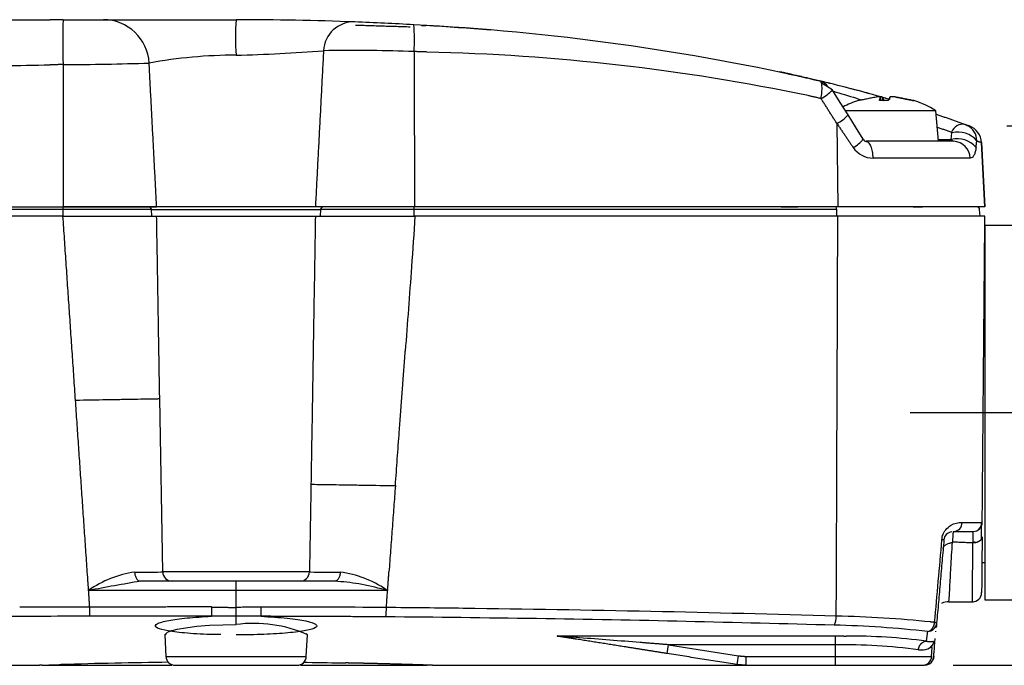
# Model space of a CAD drawing. Header units: millimetres. Extents: x 155 to 1625, y 52 to 706.
# Tile 11 of 23: x 552 to 578, y 141 to 159. Entities that reach past the tile are written whole.
import ezdxf

# ---------------------------------------------------------------- set-up
doc = ezdxf.new("R2010")
doc.units = ezdxf.units.MM
doc.header["$PDSIZE"] = -1
doc.styles.add('DEM2', font='romans.shx', dxfattribs={"oblique": 10, "height": 2.8})
doc.dimstyles.new('AXEGF_STANDARD', dxfattribs={"dimtxt": 2.8, "dimasz": 2.7, "dimexe": 1, "dimexo": 1, "dimgap": 1, "dimtad": 1, "dimdec": 8, "dimdsep": 46, "dimtxsty": 'DEM2', "dimcen": 0, "dimclrd": 256, "dimclre": 256, "dimclrt": 256, "dimadec": 8, "dimazin": 2, "dimtfac": 1, "dimtdec": 8, "dimtmove": 0, "dimatfit": 3, "dimfxl": 1, "dimtolj": 1, "dimarcsym": 0})

# ---------------------------------------------------------------- blocks, each defined once
blk = doc.blocks.new('*D2')
at = {"lineweight": -2}
for p, q in [((578.014, 155.889), (603.459, 155.889)), ((602.459, 144.178), (602.459, 153.189)), ((576.579, 141.478), (603.459, 141.478))]:
    blk.add_line(p, q, dxfattribs=at)
for points in [[(602.009, 153.189), (602.909, 153.189), (602.459, 155.889)], [(602.009, 144.178), (602.909, 144.178), (602.459, 141.478)]]:
    blk.add_solid(points)
at = {"layer": 'Defpoints', "color": 0}
for p in [(577.014, 155.889), (602.459, 155.889), (575.579, 141.478)]:
    blk.add_point(p, dxfattribs=at)
at = {"insert": (598.659, 144.272), "char_height": 2.8, "attachment_point": 1, "rotation": 90, "style": 'DEM2'}
blk.add_mtext('\\A1;28.8', dxfattribs=at)

msp = doc.modelspace()

# ---------------------------------------------------------------- linework, layer by layer
for p, q in [((573.65309661, 156.93389292), (573.65190451, 156.93419677)), ((573.6530668, 156.93389921), (573.6530519, 156.93404822)), ((574.04764955, 156.5659148), (574.0456379, 156.5659148)), ((574.84603887, 156.56821098), (574.60659211, 156.56821098)), ((574.84201555, 156.5659148), (574.60750108, 156.5659148)), ((574.6475554, 156.56821098), (574.63915115, 156.66472091)), ((574.64791303, 156.56821098), (574.63940447, 156.66540404)), ((574.67808788, 156.66472091), (574.68649213, 156.56821098)), ((574.88382821, 156.59376088), (574.88999729, 156.66472091)), ((575.51392381, 156.56821098), (575.49118464, 156.56821098)), ((575.52906339, 156.5659148), (575.50692027, 156.5659148)), ((576.11579662, 156.29631159), (573.69721894, 156.29631159)), ((576.18735199, 155.47847695), (576.11579662, 156.29631159)), ((573.47256904, 155.9562303), (573.49757319, 153.72847687)), ((576.52824586, 155.52847687), (576.54466694, 155.70305585)), ((576.98061531, 155.9006201), (576.95978348, 155.90350883)), ((576.98061531, 155.9006201), (576.95978348, 155.90350883)), ((575.02516573, 155.47847695), (574.24830859, 155.47847695)), ((576.17617612, 155.47847695), (575.03038113, 155.47847695)), ((576.18297105, 155.52847687), (576.52824586, 155.52847687)), ((576.58935552, 155.47847695), (576.18735199, 155.47847695)), ((577.42614513, 153.72847687), (577.33606761, 155.44742293)), ((577.33606761, 155.44742293), (577.42614513, 153.72847687)), ((577.03239684, 155.02833639), (574.4422174, 155.02833639)), ((542.4261636, 153.72847687), (552.80790692, 153.72847687)), ((552.80790692, 153.66001354), (542.4261636, 153.66001354)), ((552.80790692, 153.72847687), (555.30425375, 153.72847687)), ((552.80790692, 153.66001354), (552.80790692, 153.72847687)), ((552.80790692, 153.47847686), (552.80790692, 153.66001354)), ((555.16358679, 153.66001354), (552.80790692, 153.66001354)), ((555.17944162, 153.47847686), (555.16358679, 153.66001354)), ((555.16358679, 153.66001354), (559.68369012, 153.66001354)), ((559.54332118, 153.72847687), (555.30425375, 153.72847687)), ((562.19301586, 153.72847687), (559.54332118, 153.72847687)), ((559.68369012, 153.66001354), (559.66786509, 153.47847686)), ((562.18406027, 153.66001354), (559.68369012, 153.66001354)), ((562.18507354, 153.47847678), (562.18406027, 153.66001354)), ((573.46739834, 153.66001354), (562.18406027, 153.66001354)), ((573.49757319, 153.72847687), (562.19301586, 153.72847687)), ((573.4707958, 153.47847686), (573.46739834, 153.66001354)), ((577.42614513, 153.72847687), (573.49757319, 153.72847687)), ((577.28526955, 153.66001354), (577.2846586, 153.66001354)), ((577.30115419, 153.47847686), (577.28526955, 153.66001354)), ((552.80197625, 153.47847686), (542.42580598, 153.47847686)), ((582.17615848, 153.22847685), (577.42614513, 153.22847685)), ((577.42614513, 153.22847685), (577.42614513, 143.22847657)), ((555.46704893, 143.97411392), (555.38623994, 148.60347676)), ((594.40855575, 148.22847686), (575.42615176, 148.22847686)), ((577.34542554, 144.22847674), (577.42614513, 144.22847674)), ((559.38524966, 143.97411392), (555.46704893, 143.97411392)), ((557.4261493, 143.72847666), (554.87255221, 143.72847666)), ((557.4261493, 143.47847708), (557.4261493, 143.72847666)), ((557.4261493, 143.47847708), (553.4878022, 143.47901539)), ((557.4261493, 143.02511298), (557.4261493, 143.47847708)), ((576.45502155, 143.17423635), (577.12573772, 143.17423635)), ((577.42614513, 143.22847657), (582.17615848, 143.22847657)), ((555.5205441, 142.29370531), (555.55085306, 141.71539311)), ((555.56396609, 142.31543586), (555.52069311, 142.29468786)), ((559.33124786, 142.29546644), (559.28742354, 142.31589221)), ((559.30146043, 141.71539311), (559.3317694, 142.29371276)), ((573.42615192, 142.02709467), (568.97781258, 142.02709467)), ((568.97781258, 142.02709467), (570.84866827, 141.73078228)), ((573.42615192, 142.02709467), (573.42615192, 141.71539311)), ((576.00408261, 141.71539311), (576.01656978, 141.95375208)), ((555.55085306, 141.71539311), (559.30146043, 141.71539311)), ((571.0442013, 141.71539311), (573.42615192, 141.71539311)), ((573.42615192, 141.71539311), (573.42615192, 141.47847675)), ((573.42615192, 141.71539311), (576.00408261, 141.71539311)), ((543.80131726, 141.47847675), (552.17615729, 141.47847675)), ((562.67615621, 141.47847675), (571.04396289, 141.47847675)), ((571.0442013, 141.47847675), (573.42615192, 141.47847675)), ((575.78978901, 141.47847675), (575.8114851, 141.47847675))]:
    msp.add_line(p, q)
at = {"flags": 128}
for points in [[(572.67572944, 157.17158461), (572.67572944, 157.17158461)], [(572.73147469, 157.15867554), (572.73147469, 157.15867554)], [(572.87081545, 157.12607134), (572.87081545, 157.12607134)], [(573.28885262, 157.02535043), (573.28885262, 157.02535043)], [(573.77159064, 156.1845424), (573.56169288, 156.51689487), (573.35173552, 156.84882103)], [(573.65190451, 156.93419817), (573.65190451, 156.93419817)], [(574.1714186, 155.53465014), (573.97241359, 155.86231992), (573.77178435, 156.18428116)], [(577.33606761, 155.44742293), (577.33606761, 155.44742293)], [(552.95122628, 153.72847687), (553.00628607, 153.72847687), (553.03365951, 153.72847687), (553.04727917, 153.72847687), (553.0540592, 153.7284769), (553.05745666, 153.7284769), (553.05914049, 153.7284769), (553.05998986, 153.7284769), (553.06040709, 153.7284769), (553.06063061, 153.72847693), (553.06073492, 153.72847693), (553.06077962, 153.72847693), (553.06080942, 153.72847693), (553.06082432, 153.72847693), (553.06082432, 153.72847693), (553.16563909, 153.72847687), (553.21543877, 153.72847687), (553.23941474, 153.72847687), (553.25115686, 153.72847687), (553.25695341, 153.7284769), (553.25984423, 153.7284769), (553.26127474, 153.7284769), (553.2620049, 153.7284769), (553.26236253, 153.7284769), (553.26254134, 153.72847693), (553.26263075, 153.72847693), (553.26267545, 153.72847693), (553.26269036, 153.72847693), (553.26270526, 153.72847693), (553.26270526, 153.72847693), (553.34717994, 153.72847687), (553.38407521, 153.72847687), (553.40098803, 153.72847687), (553.40904956, 153.72847687), (553.41298347, 153.7284769), (553.41492062, 153.7284769), (553.41587429, 153.7284769), (553.41636603, 153.7284769), (553.41660445, 153.7284769), (553.41672366, 153.72847693), (553.41678326, 153.72847693), (553.41681307, 153.72847693), (553.41682797, 153.72847693), (553.41682797, 153.72847693), (553.41682797, 153.72847693), (553.46801346, 153.72847687), (553.5096175, 153.72847687)], [(571.98567157, 153.72847687), (572.09331756, 153.72847693), (572.1438474, 153.72847702), (572.16807668, 153.72847693), (572.17990821, 153.72847687), (572.18574946, 153.72847687), (572.18864029, 153.72847687), (572.1900857, 153.72847687), (572.19081586, 153.72847687), (572.19117348, 153.72847687), (572.1913523, 153.72847687), (572.1914417, 153.72847687), (572.19148641, 153.72847687), (572.19151621, 153.72847687), (572.19151621, 153.72847687), (572.19153111, 153.72847687), (572.19153111, 153.72847687), (572.19673162, 153.72847687), (572.34659259, 153.72847687), (572.37427895, 153.72847687), (572.38630419, 153.72847687), (572.39183252, 153.72847687), (572.39448493, 153.7284769), (572.39578133, 153.7284769), (572.39642208, 153.72847693), (572.3967499, 153.72847693), (572.39689892, 153.72847693), (572.39698832, 153.72847693), (572.39701812, 153.72847693), (572.39704793, 153.72847693), (572.39704793, 153.72847693), (572.39706283, 153.72847693), (572.39706283, 153.72847693), (572.42597108, 153.72847687), (572.43215506, 153.72847687), (572.43318324, 153.72847687), (572.43316834, 153.72847687)], [(577.42614513, 153.72847687), (577.42614513, 153.72847687)], [(555.30425375, 153.47847686), (555.3639329, 153.47847686), (555.49749201, 153.47847686), (555.7001925, 153.47847686), (555.96473282, 153.47847686), (556.28163581, 153.47847686), (556.6395617, 153.47847686), (557.02568059, 153.47847686), (557.4261493, 153.47847687)], [(557.4261493, 153.47847687), (557.81833296, 153.47847687), (558.19703107, 153.47847688), (558.54924982, 153.47847688), (558.86287456, 153.47847688), (559.12716155, 153.47847689), (559.33299129, 153.47847689), (559.47333043, 153.4784769), (559.54332118, 153.4784769)], [(577.25995248, 145.10579564), (577.33010714, 145.19484312), (577.3475415, 145.29770397)], [(577.33433907, 144.84788355), (577.33570998, 145.0029469), (577.33670836, 145.11460689), (577.3373044, 145.18286538), (577.33752792, 145.20775684)], [(561.47323017, 143.47847522), (560.96775298, 143.47847522), (560.46211188, 143.47847522), (559.95632177, 143.47847522), (559.45042734, 143.47847522), (558.94444351, 143.47847522), (558.43838518, 143.47847522), (557.93228214, 143.47847522), (557.4261493, 143.47847708)], [(555.5205441, 142.29370531), (555.5936492, 142.36670238), (555.638606, 142.38610276), (555.65764969, 142.3931715), (555.66030209, 142.39410282), (555.66030209, 142.39410375), (555.66030209, 142.39410468), (555.66030209, 142.39410654), (555.66031699, 142.39411027), (555.66033189, 142.39411679), (555.6603766, 142.39413076), (555.6604511, 142.3941587), (555.66061502, 142.39421458), (555.66094284, 142.3943254), (555.66158359, 142.39454706), (555.66286509, 142.39498944), (555.66545789, 142.39587233), (555.6706733, 142.39762974), (555.68131273, 142.40110916), (555.70332174, 142.40792737), (555.74999218, 142.42100034), (555.85151379, 142.44489156), (556.07045655, 142.48365507), (556.37719696, 142.52048888), (556.71683912, 142.54679967), (557.4261493, 142.56785408)], [(576.05866556, 141.71030623), (576.05078285, 141.66423277), (576.03448098, 141.62039728)]]:
    msp.add_lwpolyline(points, dxfattribs=at)
for centre, radius, start, end in [((566.20768573, 158.1291891), 13.4131733, 177.439227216, 182.560772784), ((553.8810183, 157.50451507), 1.22396495, 3.047796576, 89.868362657), ((563.85064806, 158.2548492), 6.44193351, 175.783661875, 184.216338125), ((557.43302754, 76.05712892), 82.6713449, 87.8055538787, 90.0047669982), ((560.56765163, 157.86098473), 0.80745363, 87.804004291, 177.201064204), ((557.5112101, 78.15849251), 80.56852873, 86.6815105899, 87.8038912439), ((557.48625949, 158.20710587), 4.70452073, 355.976906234, 4.691888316), ((558.94510234, 95.34219149), 63.33214772, 77.1510736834, 87.0766711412), ((557.72907966, 81.74113104), 76.97924346, 85.1627043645, 86.4516454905), ((556.4903904, 199.04253978), 41.27193289, 271.299179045, 274.545415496), ((560.4916032, 111.74837788), 46.15781619, 88.084927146, 90.906736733), ((561.23845058, 101.55143838), 56.32760699, 78.258231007, 88.691648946), ((552.58491097, 236.81207753), 79.28249018, 270.1611546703, 271.8202579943), ((557.46706725, 144.47773608), 13.30354706, 90.176225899, 100.234834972), ((562.11668844, 111.40173154), 46.97207134, 77.281074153, 77.913518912), ((572.95901064, 156.7901298), 0.30644523, 28.222710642, 76.805032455), ((565.94286832, 126.7075995), 31.19487902, 73.356055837, 76.852314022), ((569.24898502, 150.9137873), 7.21437679, 55.332090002, 58.083099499), ((572.46039832, 157.7084026), 1.23811451, 298.461748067, 316.006743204), ((565.94131423, 126.48159414), 31.41326565, 74.463628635, 75.705350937), ((574.78734726, 154.17847686), 2.5, 107.25864661, 117.393224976), ((574.06076399, 156.51721108), 0.051, 90, 107.25864661), ((574.59423905, 156.49447079), 0.17607442, 75.221998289, 104.778001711), ((574.63945154, 156.48402494), 0.18478041, 77.930780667, 95.424033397), ((574.94993721, 156.28740706), 0.3810653, 81.953738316, 98.046261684), ((574.97920775, 156.47506222), 0.19519323, 76.323417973, 102.856995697), ((575.51393053, 156.51721108), 0.051, 72.74135339, 90), ((574.78734726, 154.17847686), 2.5, 57.901290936, 72.74135339), ((573.07670373, 156.77812847), 0.91226419, 295.717681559, 319.17145827), ((576.84694567, 155.59648463), 0.33920647, 80.948059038, 157.942226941), ((576.52594292, 155.70609573), 0.01896917, 350.778365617, 69.560854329), ((576.71609038, 155.09497724), 0.6317797, 38.74911201, 105.743674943), ((576.75690446, 155.49449427), 0.45192563, 359.483038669, 63.528288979), ((576.83674943, 155.42125226), 0.50000354, 3.000288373, 69.280022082), ((573.63394301, 155.91194977), 0.6559173, 294.656680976, 324.782846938), ((574.28432214, 155.60043109), 0.13073299, 209.883662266, 270.262346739), ((576.68220456, 154.87233963), 0.67395798, 41.151188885, 103.20522294), ((576.64666295, 155.61086176), 0.1442563, 214.827026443, 246.592923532), ((576.57426348, 155.02052562), 0.45819995, 0.976747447, 88.112468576), ((574.44678752, 155.6776957), 0.64937539, 213.865287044, 269.596764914), ((555.08893036, 153.65354035), 0.07493653, 4.955519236, 89.96459056), ((559.75825307, 153.65364233), 0.07483466, 90.100797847, 175.116082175), ((561.91935502, 153.6760315), 0.26518944, 356.53711538, 11.406331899), ((573.37752262, 153.67509048), 0.09113154, 350.4771187, 35.860714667), ((577.21055476, 153.65347686), 0.075, 5, 90), ((576.57781163, 145.29083578), 0.23836633, 273.396423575, 1.248270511), ((577.10480234, 145.3034762), 0.24999919, 272.165520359, 358.716050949), ((576.55612798, 144.81911707), 0.22485926, 94.43215632, 177.629621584), ((555.12264311, 141.17423085), 2.82572762, 98.274917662, 125.349024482), ((554.99583259, 186.6627587), 42.69313658, 269.624392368, 270.565026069), ((555.71700982, 143.9784756), 0.24999894, 180.999678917, 270.001395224), ((559.13528877, 143.9784756), 0.24999894, 270.002019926, 359.00032106), ((559.89376311, 168.36643311), 24.39842371, 268.870571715, 270.73757591), ((559.8158385, 141.11566895), 2.8811537, 55.828902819, 82.180277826), ((626.63245117, -258.57606592), 408.65441155, 100.1136025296, 100.3108781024), ((577.09181485, 143.42181393), 0.24657734, 270.005280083, 359.994287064), ((576.43015546, 142.88461704), 0.29202198, 82.645124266, 123.107542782), ((548.79947839, 142.9961168), 9.29862073, 358.719688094, 0.246796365), ((557.73282508, -344.01772105), 487.05402759, 89.5639370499, 89.9570402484), ((559.96412749, 142.98712981), 1.47591731, 351.717946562, 1.36159712), ((557.89962614, 139.07784082), 3.52198423, 66.005913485, 97.725931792), ((573.03604058, 142.76324105), 0.42124458, 329.741759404, 4.426327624), ((572.80734531, 115.57507156), 26.98241228, 83.420993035, 88.741647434), ((572.77999186, 112.13427133), 30.66893204, 84.014889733, 88.736923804), ((575.88685333, 142.63116961), 0.25141241, 272.721566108, 354.709399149), ((576.07892728, 142.51054974), 0.11353355, 59.112857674, 88.253139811), ((575.89917911, 142.40317922), 0.02320688, 269.041764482, 312.99090514), ((561.96336233, 143.07980884), 7.09300496, 349.549657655, 351.464867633), ((573.62853753, 127.15388387), 14.87458771, 82.184845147, 90.779598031), ((573.75264413, 125.64068575), 16.62039625, 82.694112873, 90.113449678), ((575.51067849, 141.78508678), 0.54908258, 342.546255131, 357.4841252), ((557.39584622, -7.38757182), 148.95749738, 90.6828080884, 91.7865232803), ((555.80050357, 141.72847686), 0.25, 182.999999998, 270), ((559.05179996, 141.72847686), 0.25, 270, 357.000000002), ((563.76557923, 142.79542258), 7.16265379, 349.555408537, 351.452013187), ((575.75442035, 141.72847686), 0.25, 270, 357.000000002), ((575.80910423, 141.72839159), 0.24991489, 270.0368197, 334.397545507)]:
    msp.add_arc(centre, radius, start, end)
for points in [[(542.4825198, 158.72847679), (552.45941346, 158.72847679)], [(552.80790692, 158.72847679), (552.45941346, 158.72847679)], [(560.61809724, 158.58477651), (562.07240586, 158.5400991)], [(562.38173907, 158.57622976), (562.49339347, 158.57279923)], [(559.76116126, 157.90041414), (559.54332118, 153.72847687)], [(562.17918759, 157.87704353), (562.03410988, 157.88041305)], [(562.17918759, 157.87704353), (562.19301586, 153.72847687)], [(562.5245816, 157.86436031), (562.17918759, 157.87704353)], [(552.80790692, 157.52990096), (552.45941346, 157.52216539)], [(552.80790692, 157.52990096), (552.80790692, 153.72847687)], [(555.30425375, 153.72847687), (555.10325198, 157.56959392)], [(542.4261636, 157.32133429), (552.45941346, 157.52216539)], [(571.97527056, 157.32758207), (571.96537619, 157.32970525)], [(571.98744481, 157.32496668), (571.97527056, 157.32758207)], [(572.00101977, 157.32204652), (571.98744481, 157.32496668)], [(572.04335396, 157.31291211), (572.0296598, 157.31587115)], [(572.07041447, 157.30705409), (572.05680971, 157.31000173)], [(572.13571136, 157.29284746), (572.12349241, 157.29551384)], [(572.16025357, 157.28748258), (572.14720016, 157.29033708)], [(572.17677896, 157.28386253), (572.16025357, 157.28748258)], [(572.53732746, 157.20331803), (572.47019773, 157.21854468)], [(572.67572944, 157.17158461), (572.66252701, 157.17463143)], [(573.13608592, 157.06266992), (572.9831553, 157.09943598)], [(573.28885262, 157.02535043), (573.22777276, 157.04034263)], [(573.05044894, 156.61993128), (572.70118063, 156.70037427)], [(573.47256904, 155.9562303), (573.05044894, 156.61993105)], [(574.54932695, 156.66472091), (574.04764955, 156.5659148)], [(574.60750108, 156.5659148), (574.63915115, 156.66472091)], [(574.67808788, 156.66472091), (574.73268573, 156.5659148)], [(574.73268573, 156.5659148), (574.7308976, 156.56817116)], [(574.79026382, 156.62407497), (574.77214401, 156.62944893)], [(574.89659851, 156.66472091), (574.84201555, 156.5659148)], [(575.50692027, 156.5659148), (575.00327592, 156.66472091)], [(575.02535944, 156.66472091), (575.52703684, 156.5659148)], [(575.52827363, 156.5659148), (575.02829497, 156.66472091)], [(573.47256904, 155.9562303), (573.90757864, 155.31583648)], [(576.12373893, 156.2054769), (576.90031295, 155.93146667)], [(576.15419691, 155.85737367), (576.53256719, 155.72387067)], [(576.90032785, 155.93146783), (576.95835297, 155.89903755)], [(576.93117325, 155.91988311), (577.01365118, 155.88891593)], [(574.285636, 155.46093642), (574.24830859, 155.47847695)], [(577.1896786, 155.31583648), (577.20881169, 155.49041534)], [(577.20881169, 155.49041651), (577.33606761, 155.44742293)], [(553.13658183, 148.56420847), (552.80197625, 153.47847686)], [(555.35278683, 150.59255919), (555.30425375, 153.47847686)], [(559.54332118, 153.47847686), (559.42612355, 146.31573268)], [(562.66268556, 153.47847686), (562.20279102, 153.47847686)], [(563.75143891, 153.47847686), (562.66268556, 153.47847686)], [(577.35475366, 145.29787347), (577.42614513, 153.47847686)], [(555.38623994, 148.60347676), (555.35278683, 150.59255919)], [(553.46244042, 143.82685785), (553.13658183, 148.56420847)], [(559.42612355, 146.31573268), (559.38524966, 143.97411392)], [(561.67949205, 146.27850865), (561.50999134, 143.97789229)], [(576.57707696, 145.05347673), (576.59193342, 145.05347673)], [(577.10480158, 145.05347673), (577.10666423, 145.05347673)], [(576.33146112, 144.82841705), (576.13719468, 142.60798757)], [(577.10487609, 144.74663575), (576.55840581, 144.77168181)], [(577.12447112, 144.74709396), (577.10487609, 144.74663575)], [(577.14452808, 144.74869118), (577.12447112, 144.74709396)], [(577.16485326, 144.75151402), (577.14452808, 144.74869118)], [(577.1524555, 144.76560958), (577.15269392, 144.79003352)], [(577.18520825, 144.75562487), (577.16485326, 144.75151402)], [(577.20535462, 144.76105821), (577.18520825, 144.75562487)], [(577.22505396, 144.76782241), (577.20535462, 144.76105821)], [(577.24399333, 144.77588859), (577.22505396, 144.76782241)], [(577.26196413, 144.78519809), (577.24399333, 144.77588859)], [(577.27868323, 144.79565591), (577.26196413, 144.78519809)], [(577.29394202, 144.80713726), (577.27868323, 144.79565591)], [(577.30756169, 144.81949218), (577.29394202, 144.80713726)], [(577.31940811, 144.83255305), (577.30756169, 144.81949218)], [(577.3436374, 144.87414592), (577.31940811, 144.83255305)], [(577.34795873, 144.88821727), (577.3436374, 144.87414592)], [(577.35052173, 144.90212191), (577.34795873, 144.88821727)], [(555.41684692, 143.97169807), (555.46704893, 143.97411392)], [(559.38524966, 143.97411392), (559.41284661, 143.97274953)], [(561.49777239, 143.8119213), (561.50999134, 143.97789229)], [(553.46922045, 143.72847479), (553.46244042, 143.82685785)], [(553.4878022, 143.47901539), (553.46922045, 143.72847479)], [(561.47323017, 143.47847522), (561.49163311, 143.72847573)], [(561.49163311, 143.72847573), (561.49777239, 143.8119213)], [(553.51684456, 143.03646114), (553.4878022, 143.47901539)], [(561.43408482, 143.49943184), (561.47323017, 143.47847522)], [(561.43962805, 143.02220073), (561.47323017, 143.47847522)], [(573.45602875, 142.79575151), (573.45932191, 143.58552889)], [(556.76580434, 143.03656918), (553.51684456, 143.03646114)], [(556.76580434, 143.03656918), (557.20601444, 143.027635)], [(557.20601444, 143.027635), (557.4261493, 143.02511298)], [(558.09801285, 143.03616964), (557.4261493, 143.02511298)], [(553.51684456, 142.78875169), (542.46556227, 142.7715157)], [(556.76580434, 142.78875262), (553.51684456, 142.78875169)], [(557.4261493, 142.79002295), (556.76580434, 142.78875262)], [(558.09577768, 142.78835029), (557.4261493, 142.78994192)], [(561.42465239, 142.77452946), (558.09577768, 142.78835029)], [(575.98840659, 142.63483853), (575.97784166, 142.63602876)], [(575.99892681, 142.6336483), (575.98840659, 142.63484132)], [(576.00943213, 142.63245807), (575.99892681, 142.6336483)], [(576.01989274, 142.63126597), (576.00943213, 142.63245807)], [(576.03033846, 142.63007295), (576.01989274, 142.63126597)], [(576.08237331, 142.62401935), (576.03033846, 142.63007295)], [(576.06097524, 142.529451), (576.06358295, 142.536367)], [(576.06358295, 142.536367), (576.06607144, 142.54342177)], [(576.06607144, 142.54342177), (576.06841092, 142.55060692)], [(576.06841092, 142.55060692), (576.07230013, 142.56400027)], [(576.07230013, 142.56400027), (576.07407336, 142.57096377)], [(576.07407336, 142.57096377), (576.07572739, 142.5780977)], [(576.07572739, 142.5780977), (576.07724731, 142.58539647)], [(576.07724731, 142.58539647), (576.07861822, 142.59285637)], [(576.07861822, 142.59285637), (576.07984011, 142.60047179)], [(576.07984011, 142.60047179), (576.08237331, 142.62401935)], [(576.13174086, 142.54556101), (576.12642114, 142.48485461)], [(576.13719468, 142.60798757), (576.13174086, 142.54556101)], [(575.86620217, 142.12614734), (575.89880591, 142.37979957)], [(575.91513758, 142.38456049), (575.9449697, 142.3957643)], [(575.9449697, 142.3957643), (575.94912713, 142.39782159)], [(575.94912713, 142.39782159), (575.95319514, 142.39996363)], [(575.95319514, 142.39996363), (575.95717375, 142.40217832)], [(575.95717375, 142.40217925), (575.96480315, 142.4067716)], [(575.96480315, 142.4067716), (575.96754496, 142.4085318)], [(575.96754496, 142.4085318), (575.97019737, 142.41030876)], [(575.97019737, 142.41030876), (575.97280507, 142.41210156)], [(575.97280507, 142.41210156), (575.97784166, 142.4157272)], [(575.97784166, 142.41572813), (575.98025565, 142.41755631)], [(575.98025565, 142.41755725), (575.98316138, 142.41982688)], [(575.98316138, 142.41982688), (575.98913675, 142.42474333)], [(575.98913675, 142.42474333), (575.99213188, 142.42733893)], [(575.99213188, 142.42733893), (575.99506741, 142.42998854)], [(575.99506741, 142.42998854), (576.01652508, 142.45262154)], [(576.01652508, 142.45262154), (576.01904338, 142.45571539)], [(576.01904338, 142.45571539), (576.02406507, 142.46221323)], [(576.02406507, 142.46221323), (576.02661317, 142.46567403)], [(576.02661317, 142.46567403), (576.02954869, 142.46983704)], [(576.02954869, 142.46983704), (576.03239482, 142.47404848)], [(576.03239482, 142.47404848), (576.03783374, 142.48259802)], [(576.03783374, 142.48259802), (576.04042654, 142.48692867)], [(576.04042654, 142.48692867), (576.04292994, 142.49128912)], [(576.04292994, 142.49129005), (576.04617839, 142.49721606)], [(576.04617839, 142.49721699), (576.04933744, 142.50332554)], [(576.04933744, 142.50332647), (576.05240708, 142.50961196)], [(576.05240708, 142.50961196), (576.05537241, 142.51606603)], [(576.05537241, 142.51606603), (576.05823343, 142.52268121)], [(576.05823343, 142.52268121), (576.06097524, 142.529451)], [(576.11634796, 142.36960903), (576.11825531, 142.39142154)], [(566.00267654, 142.26270438), (573.42615192, 142.26270345)], [(566.14604061, 142.23557216), (566.03218084, 142.25360629)], [(566.30753939, 142.20999338), (566.14604061, 142.23557216)], [(566.51970213, 142.17639033), (566.30753939, 142.20999338)], [(567.78798466, 141.9755143), (566.51970213, 142.17639033)], [(568.97781258, 142.02709467), (568.21491783, 142.087802)], [(573.42615192, 142.26270345), (573.49982326, 142.26260286)], [(573.49982326, 142.26260286), (573.57331579, 142.26230391)], [(573.57331579, 142.26230391), (573.6466593, 142.26180845)], [(573.6466593, 142.26180845), (573.7197346, 142.26104942)], [(575.97627704, 142.11131696), (576.00351637, 142.11393957)], [(576.00351637, 142.11393957), (576.0257489, 142.11766858)], [(576.0257489, 142.11766858), (576.04278093, 142.12090679)], [(568.55607991, 141.85385842), (567.78798466, 141.9755143)], [(568.93871193, 141.79325633), (568.55607991, 141.85385842)], [(570.80955272, 141.49694395), (568.93871193, 141.79325633)], [(552.27976506, 141.48201019), (552.33978694, 141.48404979)], [(552.33978694, 141.48404979), (552.40833228, 141.48632408)], [(552.40833228, 141.48632408), (552.48833661, 141.48895413)], [(552.48602693, 141.48896438), (552.57652168, 141.49192971)], [(552.48833661, 141.48895413), (552.57959132, 141.49191201)], [(552.57652168, 141.49192971), (552.75196796, 141.49752044)], [(560.52228277, 141.53827418), (560.35349732, 141.54168096)], [(560.68510776, 141.53480687), (560.52228277, 141.53827418)], [(560.84164446, 141.53130789), (560.68510776, 141.53480687)], [(560.99157994, 141.52780612), (560.84164446, 141.53130789)], [(561.27240722, 141.52085007), (560.99157994, 141.52780612)], [(561.40627926, 141.51735481), (561.27240722, 141.52085007)], [(561.53562133, 141.51386701), (561.40627926, 141.51735481)], [(561.89117794, 141.50372211), (561.53562133, 141.51386701)], [(562.09635203, 141.49748784), (561.89117794, 141.50372211)], [(562.27270727, 141.49191201), (562.09635203, 141.49748784)], [(562.36396198, 141.48895413), (562.27270727, 141.49191201)], [(562.44396632, 141.48632408), (562.36396198, 141.48895413)], [(562.51251166, 141.48404979), (562.44396632, 141.48632408)], [(562.57253354, 141.48201019), (562.51251166, 141.48404979)], [(571.0442013, 141.47847675), (570.80955272, 141.49694395)], [(570.80955272, 141.49694395), (570.92618411, 141.48312685)], [(570.84866827, 141.73078228), (571.0442013, 141.71539311)], [(552.18804841, 141.47847675), (552.17615729, 141.47847675)], [(552.22412412, 141.47847675), (552.18804841, 141.47847675)], [(552.24835341, 141.47847675), (552.22412412, 141.47847675)], [(552.24835341, 141.48063649), (552.27976506, 141.48201019)], [(552.83168917, 141.47847675), (552.97181969, 141.47847675)], [(562.60394519, 141.48063649), (562.57253354, 141.48201019)], [(562.62817447, 141.47847675), (562.60394519, 141.47847675)], [(562.66426509, 141.47847675), (562.62817447, 141.47847675)], [(562.67615621, 141.47847675), (562.66426509, 141.47847675)]]:
    msp.add_open_spline(points, degree=1)
for points, knots in [([(552.80790692, 158.72847679), (552.9103205, 158.72847679), (553.10300832, 158.72847679), (553.37621186, 158.72847679), (553.60111059, 158.72847679), (553.75568206, 158.72847679), (553.85023748, 158.72847679), (553.87237307, 158.72847679), (553.88383036, 158.72847679)], [0, 0, 0, 0, 0.191362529, 0.360042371, 0.5523053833, 0.7255053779, 0.8579228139, 1, 1, 1, 1]), ([(553.88383036, 158.72847679), (553.9219945, 158.72847679), (554.00434013, 158.72847679), (554.39270651, 158.72847679), (555.06133916, 158.72847679), (555.92971891, 158.72847679), (556.74286935, 158.72847679), (557.21903791, 158.72847679), (557.4261493, 158.72847679)], [0, 0, 0, 0, 0.1424569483, 0.3073750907, 0.5188413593, 0.7262586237, 0.8809351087, 1, 1, 1, 1]), ([(572.13524943, 157.29292895), (572.09143351, 157.30249514), (571.99113542, 157.32439291), (572.25847567, 157.26558691), (572.61222355, 157.18869589), (572.90292185, 157.11776454), (572.95539444, 157.10496105)], [0, 0, 0, 0, 0.266349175, 0.6096943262, 0.9295477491, 1, 1, 1, 1]), ([(573.05044894, 156.61993221), (573.05849826, 156.67654971), (573.07454442, 156.78941556), (573.07883639, 156.93798545), (573.06807547, 157.02935168), (573.04976306, 157.07670013), (573.0360807, 157.0844514), (573.02896147, 157.08848456)], [0, 0, 0, 0, 0.2354527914, 0.4693704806, 0.7172304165, 0.8528688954, 1, 1, 1, 1]), ([(573.37361043, 156.81424335), (573.57654926, 156.75703576), (573.82184698, 156.68788739), (574.09235576, 156.59922858), (574.13906818, 156.58391866)], [0, 0, 0, 0, 0.8273164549, 1, 1, 1, 1]), ([(574.4422174, 155.02833639), (574.4382267, 155.08818985), (574.43024531, 155.20789659), (574.38469516, 155.35411774), (574.33350729, 155.44484314), (574.29737555, 155.45698984), (574.285636, 155.46093642)], [0, 0, 0, 0, 0.2872511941, 0.5745016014, 0.8617513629, 1, 1, 1, 1]), ([(577.1896786, 155.31583648), (577.18332541, 155.27375905), (577.17053091, 155.18902045), (577.13590159, 155.09988779), (577.09065486, 155.03969918), (577.05195756, 155.03215156), (577.03239684, 155.02833639)], [0, 0, 0, 0, 0.2436482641, 0.4906766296, 0.7425471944, 1, 1, 1, 1]), ([(555.08897667, 153.72847687), (555.04143013, 153.72847687), (554.94633726, 153.72847687), (554.41311479, 153.72847687), (553.67499505, 153.72847687), (553.09693712, 153.72847687), (552.80790692, 153.72847687)], [0, 0, 0, 0, 0.2499999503, 0.4999987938, 0.7499983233, 1, 1, 1, 1]), ([(559.75812142, 153.72847687), (559.7010578, 153.72847687), (559.58693111, 153.72847687), (559.02820201, 153.72847687), (558.26972653, 153.72847687), (557.38808828, 153.72847687), (556.51174323, 153.72847687), (555.76843876, 153.72847687), (555.23254944, 153.72847687), (555.13683423, 153.72847687), (555.08897667, 153.72847687)], [0, 0, 0, 0, 0.1250000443, 0.2499989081, 0.3749992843, 0.4999996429, 0.6250004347, 0.7499992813, 0.8749997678, 1, 1, 1, 1]), ([(562.17930679, 153.72847687), (561.88268584, 153.72847687), (561.2894447, 153.72847687), (560.51006108, 153.72847687), (559.93373149, 153.72847687), (559.81665817, 153.72847687), (559.75812142, 153.72847687)], [0, 0, 0, 0, 0.24999985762, 0.49999906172, 0.74999917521, 1, 1, 1, 1]), ([(573.45137959, 153.72847687), (572.40870399, 153.72847688), (571.24920279, 153.7284769), (569.9647181, 153.72847678), (569.61188413, 153.72847676), (569.25889862, 153.7284767), (568.90577743, 153.7284766), (568.55253127, 153.72847653), (568.19916531, 153.72847641), (567.84410597, 153.72847628), (567.41029182, 153.7284762), (566.92019026, 153.72847628), (566.34091221, 153.72847641), (565.71520586, 153.72847656), (564.84792097, 153.72847675), (563.87313004, 153.7284768), (562.92587596, 153.72847688), (562.39457071, 153.72847687), (562.17930679, 153.72847687)], [0, 0, 0, 0, 0.2803587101, 0.3117712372, 0.3431702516, 0.374559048, 0.4059344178, 0.4372984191, 0.4686504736, 0.4999900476, 0.5317397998, 0.5839596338, 0.6301462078, 0.685431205, 0.7498142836, 0.8598016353, 0.9431971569, 1, 1, 1, 1]), ([(577.21055513, 153.72847687), (577.19732215, 153.72847687), (577.17085614, 153.72847687), (576.9587037, 153.72847687), (576.62669892, 153.72847687), (576.17184172, 153.72847687), (575.61067225, 153.72847687), (574.95763159, 153.72847687), (574.2343115, 153.72847687), (573.71235708, 153.72847687), (573.45137959, 153.72847687)], [0, 0, 0, 0, 0.1249997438, 0.2500000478, 0.3750000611, 0.5000002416, 0.625000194, 0.7499990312, 0.8749993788, 1, 1, 1, 1]), ([(575.51234429, 153.72847693), (575.53143643, 153.72847691), (575.58132732, 153.72847686), (575.6503014, 153.72847707), (575.71210167, 153.72847682), (575.75222472, 153.72847688), (575.75710934, 153.72847687), (575.75955455, 153.72847687)], [0, 0, 0, 0, 0.1253099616, 0.32745542, 0.5625762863, 0.7810285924, 1, 1, 1, 1]), ([(552.80197625, 153.47847686), (552.96513741, 153.47847686), (553.29140446, 153.47847686), (553.75874439, 153.47847686), (554.19080788, 153.47847686), (554.680967, 153.47847686), (555.15786607, 153.47847686), (555.25585868, 153.47847686), (555.30425375, 153.47847686)], [0, 0, 0, 0, 0.1291732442, 0.2583027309, 0.3845748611, 0.5137286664, 0.7598478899, 1, 1, 1, 1]), ([(559.54332118, 153.47847686), (559.59574523, 153.47847686), (559.69812044, 153.47847686), (560.13593931, 153.47847686), (560.61857416, 153.47847686), (561.10749357, 153.47847686), (561.64349176, 153.47847686), (562.01583023, 153.47847686), (562.20279102, 153.47847686)], [0, 0, 0, 0, 0.220136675, 0.4298893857, 0.5727097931, 0.712419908, 0.8555985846, 1, 1, 1, 1]), ([(562.20279102, 153.47812779), (562.17274974, 153.02724835), (562.09263329, 151.82480748), (562.00023459, 150.62324517), (561.94248264, 149.87223287)], [0, 0, 0, 0, 0.3749701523, 1, 1, 1, 1]), ([(573.49763279, 153.47847686), (571.88509679, 153.47847686), (568.66063246, 153.47847686), (565.38763115, 153.47847686), (563.75143891, 153.47847686)], [0, 0, 0, 0, 0.5000942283, 1, 1, 1, 1]), ([(573.45932191, 143.58552889), (573.46606098, 145.23433795), (573.47953921, 148.53197938), (573.49160157, 151.8296366), (573.49763279, 153.47847686)], [0, 0, 0, 0, 0.4999964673, 1, 1, 1, 1]), ([(576.16741424, 153.47847686), (575.97975854, 153.47847686), (575.61572973, 153.47847686), (574.97238593, 153.47847686), (574.27260401, 153.47847686), (573.76224132, 153.47847686), (573.49763279, 153.47847686)], [0, 0, 0, 0, 0.2561523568, 0.4969038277, 0.7391589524, 1, 1, 1, 1]), ([(577.42614513, 153.47847686), (577.40759567, 153.47847686), (577.37205275, 153.47847686), (577.10000531, 153.47847686), (576.71307693, 153.47847686), (576.34987865, 153.47847686), (576.16741424, 153.47847686)], [0, 0, 0, 0, 0.2713523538, 0.5199425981, 0.7588276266, 1, 1, 1, 1]), ([(561.89010506, 149.15252448), (561.90203332, 149.3053554), (561.92075036, 149.54516768), (561.93669825, 149.78517923), (561.94248264, 149.87223287)], [0, 0, 0, 0, 0.6372939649, 1, 1, 1, 1]), ([(561.83760827, 148.43329991), (561.84933914, 148.58694918), (561.86763857, 148.82663264), (561.88417082, 149.06644428), (561.89010506, 149.15252448)], [0, 0, 0, 0, 0.64105078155, 1, 1, 1, 1]), ([(553.13658183, 148.56420847), (553.4200159, 148.56915599), (553.85518727, 148.57675217), (554.37881152, 148.58589124), (554.73601711, 148.59212733), (555.02902131, 148.59724074), (555.31005042, 148.60214687), (555.35618893, 148.60295222), (555.38623994, 148.60347676)], [0, 0, 0, 0, 0.239890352, 0.3683163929, 0.4999990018, 0.6316862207, 0.7601092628, 1, 1, 1, 1]), ([(561.78500717, 147.71455497), (561.7966603, 147.86978602), (561.81464313, 148.10933489), (561.83162936, 148.34895649), (561.83760827, 148.43329991)], [0, 0, 0, 0, 0.6480141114, 1, 1, 1, 1]), ([(561.73230176, 146.99629106), (561.74110459, 147.11600126), (561.75871011, 147.35541985), (561.77624153, 147.59484387), (561.78500717, 147.71455497)], [0, 0, 0, 0, 0.5000037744, 1, 1, 1, 1]), ([(561.67949205, 146.27851144), (561.68831598, 146.39814083), (561.70596368, 146.63739745), (561.72352245, 146.87666058), (561.73230176, 146.99629106)], [0, 0, 0, 0, 0.5000045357, 1, 1, 1, 1]), ([(559.42612355, 146.31573268), (559.45652513, 146.31547734), (559.50327821, 146.31508467), (559.78823827, 146.31061638), (560.08577104, 146.30576423), (560.44662212, 146.29974135), (560.97180774, 146.2908267), (561.40064066, 146.28336407), (561.67949205, 146.27851144)], [0, 0, 0, 0, 0.2391628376, 0.3677966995, 0.5000011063, 0.6322022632, 0.7608371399, 1, 1, 1, 1]), ([(576.2785918, 144.82729667), (576.28112738, 144.85400334), (576.28610986, 144.90648264), (576.30766014, 144.97981648), (576.3395438, 145.04524925), (576.40563172, 145.13507184), (576.57525136, 145.27955593), (576.71630027, 145.28920251), (576.81612139, 145.29602945)], [0, 0, 0, 0, 0.0676723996, 0.1329780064, 0.2007353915, 0.275591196, 0.4873317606, 1, 1, 1, 1]), ([(576.81576376, 145.29603504), (576.97258731, 145.29630326), (577.28623675, 145.29683971), (577.33191458, 145.29752888), (577.35475366, 145.29787347)], [0, 0, 0, 0, 0.4999962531, 1, 1, 1, 1]), ([(576.56785314, 144.91518744), (576.56745525, 144.90969799), (576.56666235, 144.89875888), (576.56587574, 144.88652076), (576.56548386, 144.88042396)], [0, 0, 0, 0, 0.5018188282, 1, 1, 1, 1]), ([(576.5699244, 144.94509128), (576.56957597, 144.94032757), (576.5688811, 144.93082773), (576.56819513, 144.92039077), (576.56785314, 144.91518744)], [0, 0, 0, 0, 0.5014515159, 1, 1, 1, 1]), ([(576.57172744, 144.97176063), (576.57143083, 144.96746163), (576.57083822, 144.95887277), (576.57022879, 144.94968185), (576.5699244, 144.94509128)], [0, 0, 0, 0, 0.5005317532, 1, 1, 1, 1]), ([(576.57326226, 144.99622275), (576.5730026, 144.99230275), (576.57248274, 144.98445458), (576.57197939, 144.97599489), (576.57172744, 144.97176063)], [0, 0, 0, 0, 0.4994787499, 1, 1, 1, 1]), ([(576.57452886, 145.01764503), (576.57432118, 145.01433269), (576.57390465, 145.00768921), (576.5734768, 145.00005211), (576.57326226, 144.99622275)], [0, 0, 0, 0, 0.4985843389, 1, 1, 1, 1]), ([(576.57554214, 145.03440697), (576.57537296, 145.03199202), (576.57503337, 145.02714458), (576.57469744, 145.02081917), (576.57452886, 145.01764503)], [0, 0, 0, 0, 0.4981924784, 1, 1, 1, 1]), ([(576.5762723, 145.04481264), (576.57614677, 145.04349079), (576.5758952, 145.04084185), (576.57565998, 145.03655475), (576.57554214, 145.03440697)], [0, 0, 0, 0, 0.4990137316, 1, 1, 1, 1]), ([(576.57673423, 145.04981198), (576.57665351, 145.04925427), (576.57649202, 145.04813856), (576.57634555, 145.04592147), (576.5762723, 145.04481264)], [0, 0, 0, 0, 0.4998682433, 1, 1, 1, 1]), ([(576.57697265, 145.0516709), (576.57693291, 145.05148393), (576.57685339, 145.05110986), (576.57677396, 145.05024471), (576.57673423, 145.04981198)], [0, 0, 0, 0, 0.4998240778, 1, 1, 1, 1]), ([(576.59193342, 145.05347673), (576.72988523, 145.05347673), (577.00576555, 145.05347673), (577.07179143, 145.05347673), (577.10480158, 145.05347673)], [0, 0, 0, 0, 0.5000422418, 1, 1, 1, 1]), ([(577.10819905, 145.0516709), (577.10814914, 145.04731891), (577.10805128, 145.03878642), (577.10739755, 144.9775541), (577.106362, 144.8820492), (577.10537799, 144.79154439), (577.10487609, 144.74538219)], [0, 0, 0, 0, 0.255020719, 0.499992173, 0.7449698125, 1, 1, 1, 1]), ([(577.3514158, 144.91511945), (577.34947119, 144.69181971), (577.34556567, 144.24334884), (577.34155731, 143.78391039), (577.33888424, 143.4792886), (577.3385363, 143.43949326), (577.33836239, 143.41960259)], [0, 0, 0, 0, 0.24913844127, 0.50036480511, 0.75027028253, 1, 1, 1, 1]), ([(577.3514158, 144.91511945), (577.35135302, 144.91267079), (577.3512243, 144.90765001), (577.35075973, 144.90399457), (577.35052173, 144.90212191)], [0, 0, 0, 0, 0.4877064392, 1, 1, 1, 1]), ([(576.08274584, 142.6240119), (576.11609849, 142.99121516), (576.18280432, 143.72562753), (576.24666247, 144.46007166), (576.2785918, 144.82729667)], [0, 0, 0, 0, 0.4999960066, 1, 1, 1, 1]), ([(576.33146112, 144.82841705), (576.32900479, 144.82814487), (576.32409207, 144.8276005), (576.2937587, 144.82739794), (576.2785918, 144.82729667)], [0, 0, 0, 0, 0.49999300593, 1, 1, 1, 1]), ([(576.31132965, 144.59828351), (576.31347566, 144.60974671), (576.31773879, 144.63251876), (576.34192243, 144.67279544), (576.38943026, 144.71285223), (576.45344036, 144.73652345), (576.5044624, 144.74478231), (576.53636938, 144.75650044), (576.55083876, 144.76514049), (576.55840581, 144.76965897)], [0, 0, 0, 0, 0.1336419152, 0.2654842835, 0.5091291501, 0.7338256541, 0.851316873, 0.9222432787, 1, 1, 1, 1]), ([(576.46752362, 143.17434438), (576.46751865, 143.17430834), (576.46275792, 143.13978569), (576.47351397, 143.25989402), (576.48792375, 143.55318876), (576.51647218, 144.05798255), (576.54440705, 144.53342664), (576.55840581, 144.77168181)], [0, 0, 0, 0, 0.000259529, 0.2485646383, 0.4979360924, 0.7484050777, 1, 1, 1, 1]), ([(576.56284635, 144.83966463), (576.56210636, 144.82842415), (576.56062676, 144.80594911), (576.55914599, 144.78191439), (576.55840581, 144.76990019)], [0, 0, 0, 0, 0.50013144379, 1, 1, 1, 1]), ([(576.56548386, 144.88042396), (576.56504098, 144.87394413), (576.564157, 144.86101031), (576.56328265, 144.84677037), (576.56284635, 144.83966463)], [0, 0, 0, 0, 0.5009987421, 1, 1, 1, 1]), ([(577.09183757, 143.17430433), (577.09199715, 143.19296673), (577.09231983, 143.23070392), (577.09492183, 143.54205771), (577.09889204, 144.02893761), (577.10286796, 144.50579076), (577.10487609, 144.74663575)], [0, 0, 0, 0, 0.2421040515, 0.4895580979, 0.7421902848, 1, 1, 1, 1]), ([(554.7159559, 143.9705395), (554.71894012, 143.93861571), (554.72490451, 143.87481139), (554.76100451, 143.79474986), (554.81230411, 143.73968563), (554.85246082, 143.7322146), (554.87255221, 143.72847666)], [0, 0, 0, 0, 0.25016230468, 0.49998547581, 0.74983049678, 1, 1, 1, 1]), ([(560.20783847, 143.970031), (560.20499386, 143.93815859), (560.19930837, 143.87445533), (560.16522389, 143.79458563), (560.11690528, 143.73965129), (560.0790694, 143.73220328), (560.06013816, 143.72847666)], [0, 0, 0, 0, 0.2501644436, 0.50000257, 0.7498254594, 1, 1, 1, 1]), ([(558.96241431, 143.72847666), (558.70639429, 143.72847666), (558.19434653, 143.72847666), (557.68221761, 143.72847666), (557.4261493, 143.72847666)], [0, 0, 0, 0, 0.4999924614, 1, 1, 1, 1]), ([(560.06013816, 143.72847666), (559.87721592, 143.72847666), (559.51136427, 143.72847666), (559.14540002, 143.72847666), (558.96241431, 143.72847666)], [0, 0, 0, 0, 0.4999902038, 1, 1, 1, 1]), ([(561.38506, 143.49979412), (561.15851135, 143.55638345), (560.71392659, 143.66743577), (560.27526794, 143.70839109), (560.06013816, 143.72847666)], [0, 0, 0, 0, 0.50957358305, 1, 1, 1, 1]), ([(561.47324507, 143.47847708), (561.45855468, 143.48203489), (561.42917258, 143.48915083), (561.39976463, 143.49624625), (561.38506, 143.49979412)], [0, 0, 0, 0, 0.4999775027, 1, 1, 1, 1]), ([(553.51684456, 143.03646114), (553.2050727, 143.03581954), (552.58152465, 143.03453632), (551.95797465, 143.03327827), (551.64619749, 143.03264924)], [0, 0, 0, 0, 0.4999965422, 1, 1, 1, 1]), ([(553.51684456, 142.78875169), (553.51684456, 142.79581788), (553.51684456, 142.80995054), (553.51684456, 142.86861345), (553.51684456, 142.94649511), (553.51684456, 143.00647234), (553.51684456, 143.03646114)], [0, 0, 0, 0, 0.2499959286, 0.5000018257, 0.7499993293, 1, 1, 1, 1]), ([(556.76580434, 143.03656918), (556.76580434, 143.00657038), (556.76580434, 142.94657314), (556.76580434, 142.86865732), (556.76580434, 142.8099613), (556.76580434, 142.79582213), (556.76580434, 142.78875262)], [0, 0, 0, 0, 0.2500009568, 0.499998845, 0.7500019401, 1, 1, 1, 1]), ([(557.4261493, 142.79002295), (557.4261493, 142.80086552), (557.4261493, 142.82254315), (557.4261493, 142.8794457), (557.4261493, 142.94859169), (557.4261493, 142.99960164), (557.4261493, 143.02511298)], [0, 0, 0, 0, 0.2501118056, 0.5000500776, 0.7499626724, 1, 1, 1, 1]), ([(563.490907, 142.99996541), (563.14927812, 143.00411562), (562.46608519, 143.01241526), (561.78175878, 143.01893911), (561.43962805, 143.02220073)], [0, 0, 0, 0, 0.5000474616, 1, 1, 1, 1]), ([(573.45602875, 142.79575151), (571.80874514, 142.83911343), (568.51424625, 142.92583548), (565.16533027, 142.97525577), (563.490907, 142.99996541)], [0, 0, 0, 0, 0.50001036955, 1, 1, 1, 1]), ([(557.01894527, 142.29787298), (556.89307699, 142.29940706), (556.50125828, 142.30418253), (555.9604784, 142.34589248), (555.47599995, 142.41143213), (555.25237014, 142.49591149), (555.26924598, 142.58967177), (555.58548671, 142.67738808), (556.09295944, 142.75037219), (556.53979769, 142.77586075), (556.76580434, 142.78875262)], [0, 0, 0, 0, 0.0663958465, 0.2066854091, 0.3375950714, 0.4703852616, 0.6078446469, 0.7453605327, 0.8712057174, 1, 1, 1, 1]), ([(557.4261493, 142.56785408), (557.4261493, 142.59213526), (557.4261493, 142.64069385), (557.4261493, 142.70567391), (557.4261493, 142.75911247), (557.4261493, 142.77958492), (557.4261493, 142.78983109)], [0, 0, 0, 0, 0.2501003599, 0.5001618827, 0.7498380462, 1, 1, 1, 1]), ([(558.09577768, 142.78835029), (558.33828603, 142.77398955), (558.82062466, 142.74542666), (559.32124429, 142.66601257), (559.59961515, 142.57693258), (559.58487913, 142.48613657), (559.33078494, 142.40431715), (558.83523266, 142.34105911), (558.29300747, 142.30640818), (557.80805625, 142.29221511), (557.5557844, 142.29105935), (557.42671554, 142.29046804)], [0, 0, 0, 0, 0.1297682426, 0.2581034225, 0.3815386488, 0.5055482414, 0.6288875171, 0.7531445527, 0.875613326, 0.9363605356, 1, 1, 1, 1]), ([(573.39989607, 142.55097665), (572.08360813, 142.58541873), (569.45044981, 142.65431812), (565.4509669, 142.73068267), (562.76653559, 142.75991628), (561.42465239, 142.77452946)], [0, 0, 0, 0, 0.3332900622, 0.6667275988, 1, 1, 1, 1]), ([(566.00267654, 142.26270438), (566.00365254, 142.26130085), (566.00585254, 142.25813719), (566.02277869, 142.25547072), (566.03219574, 142.2539872)], [0, 0, 0, 0, 0.4436392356, 1, 1, 1, 1]), ([(568.21491783, 142.087802), (567.6741732, 142.13039992), (566.99798388, 142.18366769), (566.28793453, 142.23938952), (566.0870761, 142.25594614), (566.025973, 142.26083893), (566.00267654, 142.26270438)], [0, 0, 0, 0, 0.7261718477, 0.9080619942, 0.9649472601, 1, 1, 1, 1]), ([(573.42615192, 142.26270438), (573.42615192, 142.25666258), (573.42615192, 142.24457897), (573.42615192, 142.18956153), (573.42615192, 142.1150917), (573.42615192, 142.05642689), (573.42615192, 142.02709467)], [0, 0, 0, 0, 0.2499973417, 0.4999948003, 0.7499989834, 1, 1, 1, 1]), ([(575.67882006, 141.99078054), (575.68044616, 141.99405494), (575.68369614, 142.00059929), (575.6872809, 142.00691459), (575.68907206, 142.01007009)], [0, 0, 0, 0, 0.5003392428, 1, 1, 1, 1]), ([(575.68907206, 142.01007009), (575.69095154, 142.01321546), (575.69470851, 142.01950288), (575.69879955, 142.02551136), (575.70084398, 142.028514)], [0, 0, 0, 0, 0.5002649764, 1, 1, 1, 1]), ([(575.70084398, 142.028514), (575.70296141, 142.0314862), (575.70719708, 142.03743173), (575.71177294, 142.04303772), (575.71406131, 142.04584126)], [0, 0, 0, 0, 0.4999038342, 1, 1, 1, 1]), ([(575.71406131, 142.04584126), (575.71640467, 142.04859347), (575.72109196, 142.05409856), (575.72609041, 142.05922174), (575.72858994, 142.06178364)], [0, 0, 0, 0, 0.4999395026, 1, 1, 1, 1]), ([(575.72858994, 142.06178364), (575.73113554, 142.06427437), (575.73622669, 142.06925578), (575.74158622, 142.07383781), (575.74426596, 142.0761288)], [0, 0, 0, 0, 0.5000054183, 1, 1, 1, 1]), ([(575.74426596, 142.0761288), (575.74696925, 142.07833624), (575.75237567, 142.08275101), (575.75800604, 142.08675353), (575.76082115, 142.08875474)], [0, 0, 0, 0, 0.500012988, 1, 1, 1, 1]), ([(575.76082115, 142.08875474), (575.76364709, 142.09066455), (575.76929773, 142.09448333), (575.77513093, 142.09788165), (575.7780469, 142.09958044)], [0, 0, 0, 0, 0.5001089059, 1, 1, 1, 1]), ([(575.7780469, 142.09958044), (575.78383467, 142.10269405), (575.79540991, 142.10892111), (575.80750765, 142.11343218), (575.81355636, 142.11568766)], [0, 0, 0, 0, 0.5000137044, 1, 1, 1, 1]), ([(575.81355636, 142.11568766), (575.82222941, 142.11837084), (575.83957287, 142.12373639), (575.85732663, 142.12534377), (575.86620217, 142.12614734)], [0, 0, 0, 0, 0.5000755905, 1, 1, 1, 1]), ([(575.86620217, 142.12614827), (575.87310505, 142.12396884), (575.88691051, 142.11961006), (575.90055299, 142.11712673), (575.90737407, 142.1158851)], [0, 0, 0, 0, 0.5000114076, 1, 1, 1, 1]), ([(575.90737407, 142.1158851), (575.91359406, 142.11477147), (575.92603403, 142.11254422), (575.93810151, 142.1118229), (575.94413524, 142.11146225)], [0, 0, 0, 0, 0.5000005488, 1, 1, 1, 1]), ([(575.94413524, 142.11146225), (575.94962746, 142.11111757), (575.96061149, 142.11042825), (575.97107519, 142.11096175), (575.97630685, 142.11122849)], [0, 0, 0, 0, 0.500018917, 1, 1, 1, 1]), ([(576.04278093, 142.12090679), (576.05534237, 142.10970957), (576.07846283, 142.08910008), (575.99138411, 141.99049878), (575.95161562, 141.94546797)], [0, 0, 0, 0, 0.5433041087, 1, 1, 1, 1]), ([(576.05835264, 141.7066899), (576.0620523, 141.74906407), (576.06664987, 141.80172242), (576.07260999, 141.86958869), (576.08855406, 142.05186742), (576.10132759, 142.19789923)], [0, 0, 0, 0, 0.4503513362, 0.5596513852, 1, 1, 1, 1]), ([(575.65114861, 141.89031505), (575.74049622, 141.89142674), (575.91937608, 141.89365243), (576.02730266, 142.01145141), (576.0068903, 141.96502293), (576.00226467, 141.9545018)], [0, 0, 0, 0, 0.435600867, 0.8721018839, 1, 1, 1, 1]), ([(575.65114861, 141.89031505), (575.65146771, 141.89363678), (575.65210582, 141.9002794), (575.65308698, 141.90688453), (575.6535775, 141.91018668)], [0, 0, 0, 0, 0.500064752, 1, 1, 1, 1]), ([(575.6535775, 141.91018668), (575.6541499, 141.91357088), (575.65529455, 141.92033839), (575.65678245, 141.92703408), (575.6575263, 141.93038148)], [0, 0, 0, 0, 0.5000664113, 1, 1, 1, 1]), ([(575.6575263, 141.93038148), (575.65835583, 141.93379479), (575.66001497, 141.94062178), (575.66203144, 141.94733684), (575.66303973, 141.95069455)], [0, 0, 0, 0, 0.4999725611, 1, 1, 1, 1]), ([(575.66303973, 141.95069455), (575.66413139, 141.95410132), (575.66631521, 141.96091642), (575.66886993, 141.96757509), (575.67014759, 141.97090518)], [0, 0, 0, 0, 0.4998854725, 1, 1, 1, 1]), ([(575.67014759, 141.97090518), (575.6715035, 141.97426668), (575.67421502, 141.9809889), (575.67728517, 141.98751691), (575.67882006, 141.99078054)], [0, 0, 0, 0, 0.5000578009, 1, 1, 1, 1]), ([(559.23439031, 141.55924943), (559.26418645, 141.55896156), (559.66713632, 141.5550686), (560.02442059, 141.54815744), (560.35528546, 141.54175733)], [0, 0, 0, 0, 0.0739450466, 1, 1, 1, 1]), ([(571.0442013, 141.71539311), (571.0442013, 141.68395323), (571.0442013, 141.6210734), (571.0442013, 141.54318205), (571.0442013, 141.48899657), (571.0442013, 141.48198337), (571.0442013, 141.47847675)], [0, 0, 0, 0, 0.2499995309, 0.4999995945, 0.7499981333, 1, 1, 1, 1]), ([(552.32621198, 141.47847675), (552.38475451, 141.47847675), (552.51047704, 141.47847675), (552.71982422, 141.47847675), (552.83168917, 141.47847675)], [0, 0, 0, 0, 0.4656486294, 1, 1, 1, 1]), ([(552.97181969, 141.47847675), (553.1167114, 141.47847675), (553.40661684, 141.47847675), (553.95252264, 141.47847675), (554.56539188, 141.47847675), (555.15557448, 141.47847675), (555.55196871, 141.47847675), (555.70670431, 141.47847675)], [0, 0, 0, 0, 0.2156545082, 0.4314906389, 0.6474009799, 0.8623602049, 1, 1, 1, 1]), ([(555.80050712, 141.47847675), (555.82494054, 141.47847675), (555.87380741, 141.47847675), (556.249742, 141.47847675), (556.78708825, 141.47847675), (557.21312895, 141.47847675), (557.4261493, 141.47847675)], [0, 0, 0, 0, 0.2499997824, 0.4999998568, 0.7499999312, 1, 1, 1, 1]), ([(557.4261493, 141.47847675), (557.63916956, 141.47847675), (558.06521009, 141.47847675), (558.60255765, 141.47847675), (558.97848779, 141.47847675), (559.02736682, 141.47847675), (559.05180638, 141.47847675)], [0, 0, 0, 0, 0.2499997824, 0.4999995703, 0.7499993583, 1, 1, 1, 1]), ([(559.14559429, 141.47847675), (559.33799837, 141.47847675), (559.77120276, 141.47847675), (560.38997225, 141.47847675), (560.89367144, 141.47847675), (561.25782339, 141.47847675), (561.54597059, 141.47847675), (561.83552126, 141.47847675), (562.058057, 141.47847675), (562.20716471, 141.47847675), (562.30277156, 141.47847675), (562.38795045, 141.47847675), (562.46360673, 141.47847675), (562.5052292, 141.47847675), (562.52608662, 141.47847675)], [0, 0, 0, 0, 0.1174762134, 0.2645017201, 0.411690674, 0.4853878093, 0.5589339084, 0.6632237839, 0.7671936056, 0.8137253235, 0.8601749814, 0.9066408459, 0.9532168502, 1, 1, 1, 1]), ([(562.60394519, 141.47847675), (562.5873724, 141.47847675), (562.55467949, 141.47847675), (562.53552919, 141.47847675), (562.52608662, 141.47847675)], [0, 0, 0, 0, 0.5069229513, 1, 1, 1, 1]), ([(573.42615192, 141.47847675), (573.61643575, 141.47847675), (573.9970085, 141.47847675), (574.53387025, 141.47847675), (575.00384472, 141.47847675), (575.38173386, 141.47847675), (575.63410595, 141.47847675), (575.75610165, 141.47847675), (575.74171439, 141.47847675), (575.73756044, 141.47847675)], [0, 0, 0, 0, 0.15610428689, 0.3122127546, 0.46831525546, 0.62442181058, 0.78052770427, 0.93663298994, 1, 1, 1, 1])]:
    msp.add_open_spline(points, degree=3, knots=knots)

# ---------------------------------------------------------------- dimensions: what is measured, and where the dimension line sits
dim = msp.add_linear_dim(base=(602.45948311, 155.88891592), p1=(575.57886798, 141.47847686), p2=(577.01364997, 155.88891592), angle=90, dimstyle='AXEGF_STANDARD', override={"dimdec": 1, "dimlfac": 2})
dim.commit()
dim.dimension.update_dxf_attribs({"geometry": '*D2', "text_midpoint": (602.45948311, 148.68369639), "dimtype": 160})

doc.saveas('drawing.dxf')
